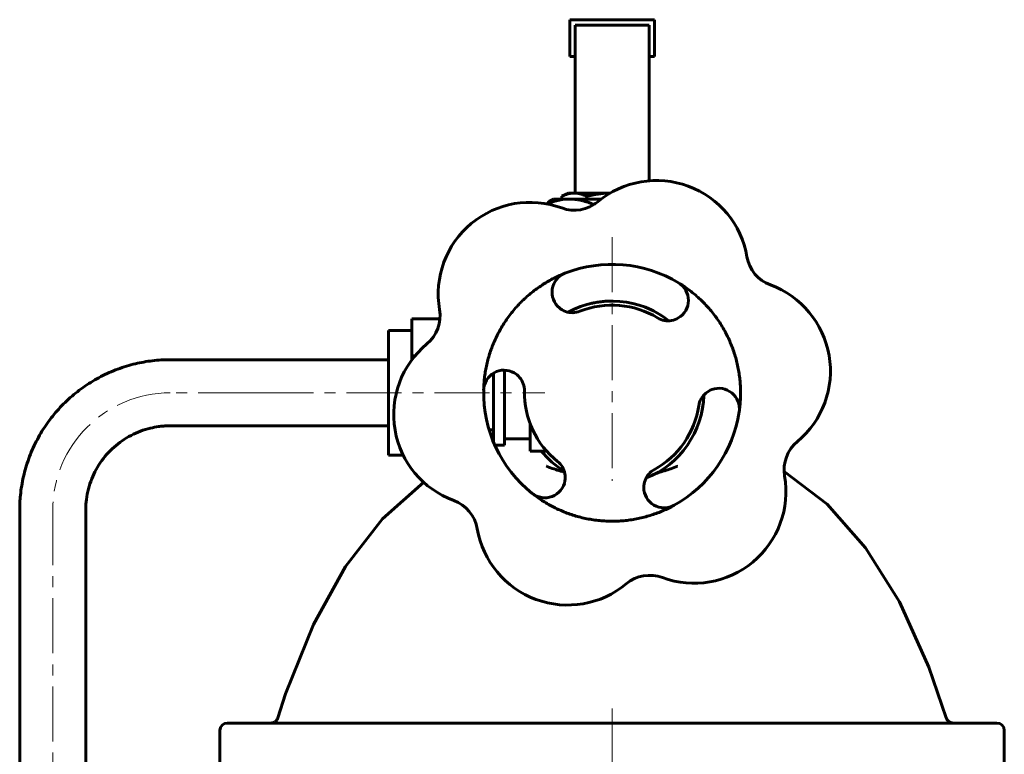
# Model space of a CAD drawing. Header units: millimetres. Extents: x -120 to 120, y -147 to 147.
# Tile 2 of 2: x -81 to 53, y 47 to 147. Entities that reach past the tile are written whole.
import ezdxf

# ---------------------------------------------------------------- set-up
doc = ezdxf.new("R2010")
doc.units = ezdxf.units.MM
doc.linetypes.add('K5LT_AXLED', pattern=[12, 7.5, -1.5, 1.5, -1.5])
doc.linetypes.add('K5LT_BASIC', pattern=[0])
doc.layers.add('Системный слой (1)', color=7, linetype='Continuous', true_color=0x6c6c6c)

# ---------------------------------------------------------------- blocks, each defined once
blk = doc.blocks.new('U2')
at = {"layer": 'Системный слой (1)', "color": 143, "linetype": 'K5LT_BASIC', "lineweight": 60, "true_color": 0x33acca}
for p, q in [((-30.48, 96.54), (-30.48, 105.02)), ((-30.48, 88.06), (-30.48, 96.54))]:
    blk.add_line(p, q, dxfattribs=at)
blk = doc.blocks.new('U14')
at = {"layer": 'Системный слой (1)', "color": 143, "linetype": 'K5LT_BASIC', "lineweight": 60, "true_color": 0x33acca}
for p, q in [((-5.03, 142.34), (-5.78, 142.34)), ((5.78, 142.34), (5.03, 142.34))]:
    blk.add_line(p, q, dxfattribs=at)
blk = doc.blocks.new('U15')
at = {"layer": 'Системный слой (1)', "color": 143, "linetype": 'K5LT_BASIC', "lineweight": 60, "true_color": 0x33acca}
for p, q in [((-2.26, 123.55), (-3.37, 123.33)), ((-1.22, 123.69), (-2.26, 123.55)), ((-0.26, 123.74), (-1.22, 123.69)), ((-3.37, 123.33), (-3.44, 123.32))]:
    blk.add_line(p, q, dxfattribs=at)
blk = doc.blocks.new('U17')
at = {"layer": 'Системный слой (1)', "color": 143, "linetype": 'K5LT_BASIC', "lineweight": 60, "true_color": 0x33acca}
for p, q in [((-8.92, 122.29), (-8.71, 122.47)), ((-8.71, 122.47), (-8.52, 122.63)), ((-8.52, 122.63), (-8.33, 122.75))]:
    blk.add_line(p, q, dxfattribs=at)
blk = doc.blocks.new('U18')
at = {"layer": 'Системный слой (1)', "color": 143, "linetype": 'K5LT_BASIC', "lineweight": 60, "true_color": 0x33acca}
for p, q in [((-2.48, 122.26), (-2.59, 122.23)), ((-2.37, 122.29), (-2.48, 122.26)), ((-2.26, 122.32), (-2.37, 122.29))]:
    blk.add_line(p, q, dxfattribs=at)
blk = doc.blocks.new('U19')
at = {"layer": 'Системный слой (1)', "color": 143, "linetype": 'K5LT_BASIC', "lineweight": 60, "true_color": 0x33acca}
for p, q in [((-7.78, 122.65), (-8.86, 122.27)), ((-6.77, 122.87), (-7.78, 122.65)), ((-5.78, 122.94), (-6.77, 122.87))]:
    blk.add_line(p, q, dxfattribs=at)
blk = doc.blocks.new('U21')
at = {"layer": 'Системный слой (1)', "color": 143, "linetype": 'K5LT_BASIC', "lineweight": 60, "true_color": 0x33acca}
for p, q in [((23.44, 85.8), (29.3, 81.35)), ((29.3, 81.35), (34.54, 75.43)), ((34.54, 75.43), (39.16, 68.04)), ((39.16, 68.04), (43.16, 59.17)), ((43.16, 59.17), (45.54, 52.25))]:
    blk.add_line(p, q, dxfattribs=at)
blk = doc.blocks.new('U22')
at = {"layer": 'Системный слой (1)', "color": 143, "linetype": 'K5LT_BASIC', "lineweight": 60, "true_color": 0x33acca}
for p, q in [((-6.99, 85.87), (-7.07, 85.9)), ((-6.78, 85.81), (-6.99, 85.87)), ((-6.68, 85.78), (-6.78, 85.81)), ((-6.63, 85.76), (-6.68, 85.78)), ((-6.6, 85.76), (-6.63, 85.76)), ((-6.59, 85.75), (-6.6, 85.76)), ((-6.58, 85.75), (-6.59, 85.75)), ((-6.47, 85.71), (-6.58, 85.75))]:
    blk.add_line(p, q, dxfattribs=at)
blk = doc.blocks.new('U23')
at = {"layer": 'Системный слой (1)', "color": 143, "linetype": 'K5LT_BASIC', "lineweight": 60, "true_color": 0x33acca}
for p, q in [((5.64, 107.7), (4.5, 108.2)), ((6.73, 107.08), (5.64, 107.7)), ((7.74, 106.36), (6.73, 107.08))]:
    blk.add_line(p, q, dxfattribs=at)
blk = doc.blocks.new('U24')
at = {"layer": 'Системный слой (1)', "color": 143, "linetype": 'K5LT_BASIC', "lineweight": 60, "true_color": 0x33acca}
for p, q in [((7.07, 85.9), (6.92, 85.85)), ((5.88, 85.49), (5.56, 85.35)), ((6.14, 85.59), (5.88, 85.49)), ((6.33, 85.66), (6.14, 85.59)), ((6.5, 85.72), (6.33, 85.66)), ((6.67, 85.78), (6.5, 85.72)), ((6.8, 85.82), (6.67, 85.78)), ((6.87, 85.84), (6.8, 85.82)), ((6.9, 85.85), (6.87, 85.84)), ((6.92, 85.85), (6.9, 85.85))]:
    blk.add_line(p, q, dxfattribs=at)
blk = doc.blocks.new('U25')
at = {"layer": 'Системный слой (1)', "color": 143, "linetype": 'K5LT_BASIC', "lineweight": 60, "true_color": 0x33acca}
for p, q in [((-25.67, 84.34), (-31.3, 79.35)), ((-31.3, 79.35), (-36.31, 72.89)), ((-36.31, 72.89), (-40.7, 64.95)), ((-40.7, 64.95), (-44.48, 55.54)), ((-44.48, 55.54), (-45.54, 52.25))]:
    blk.add_line(p, q, dxfattribs=at)
blk = doc.blocks.new('U26')
at = {"layer": 'Системный слой (1)', "color": 143, "linetype": 'K5LT_BASIC', "lineweight": 60, "true_color": 0x33acca}
for start, end in [(51.7608, 118.5945), (291.7608, 358.5945), (219.4348, 238.5945)]:
    blk.add_arc((0, 96.54), 12.5, start, end, dxfattribs=at)

msp = doc.modelspace()

# ---------------------------------------------------------------- linework, layer by layer
at = {"layer": 'Системный слой (1)', "color": 143, "linetype": 'K5LT_BASIC', "lineweight": 60, "true_color": 0x33acca}
for p, q in [((-5.78, 147.37), (5.78, 147.37)), ((-5.78, 142.34), (-5.78, 147.37)), ((-5.03, 146.61), (-5.03, 123.75)), ((5.03, 146.61), (-5.03, 146.61)), ((5.03, 125.42), (5.03, 146.61)), ((5.78, 147.37), (5.78, 142.34)), ((-5.95, 123.75), (-6.87, 123.32)), ((-5.95, 123.75), (-5.16, 123.75)), ((-5.16, 123.75), (-0.26, 123.75)), ((-8, 122.94), (-8.33, 122.75)), ((-8, 122.94), (-5.78, 122.94)), ((-6.87, 123.32), (-6.87, 122.94)), ((-5.78, 122.94), (-1.47, 122.94)), ((-3.44, 123.32), (-3.44, 122.94)), ((-2.59, 122.11), (-2.59, 122.23)), ((-2.66, 108.75), (-2.65, 108.76)), ((-27.28, 106.63), (-23.45, 106.63)), ((-27.28, 106.63), (-27.28, 101.58)), ((-27.28, 105.02), (-30.48, 105.02)), ((-48.9, 101.04), (-60.23, 101.04)), ((-48.2, 101.04), (-48.9, 101.04)), ((-30.48, 101.04), (-48.2, 101.04)), ((-27.28, 101.58), (-26.84, 101.58)), ((-27.28, 101.58), (-27.28, 101.03)), ((-14.68, 99.62), (-14.68, 89.41)), ((-16.18, 91.5), (-16.18, 99.21)), ((-48.9, 92.04), (-60.23, 92.04)), ((-48.2, 92.04), (-48.9, 92.04)), ((-30.48, 92.04), (-48.2, 92.04)), ((-16.76, 91.5), (-16.18, 91.5)), ((-16.18, 89.87), (-16.18, 91.5)), ((-11.18, 92.34), (-11.18, 88.6)), ((-14.68, 90.25), (-11.18, 90.25)), ((-15.98, 89.41), (-14.68, 89.41)), ((-11.18, 88.6), (-9.42, 88.6)), ((-8.92, 88.6), (-9.42, 88.6)), ((-28.46, 88.06), (-30.48, 88.06)), ((-80.72, 80.54), (-80.72, -20.85)), ((-71.72, 80.54), (-71.72, -20.85)), ((52.44, 51.54), (-52.44, 51.54)), ((-53.44, 41.18), (-53.44, 50.54)), ((53.44, 36.94), (53.44, 50.54))]:
    msp.add_line(p, q, dxfattribs=at)
at = {"layer": 'Системный слой (1)', "color": 30, "linetype": 'K5LT_AXLED', "lineweight": 18, "true_color": 0xff8000}
for p, q in [((0, 117.76), (0, 84.54)), ((-48.9, 96.54), (-60.23, 96.54)), ((-48.2, 96.54), (-9.18, 96.54)), ((-76.22, 80.54), (-76.22, -22.86)), ((0, 53.54), (0, 5.94))]:
    msp.add_line(p, q, dxfattribs=at)
at = {"layer": 'Системный слой (1)', "color": 143, "linetype": 'K5LT_BASIC', "lineweight": 60, "true_color": 0x33acca}
for centre, radius, start, end in [((6.06, 112.96), 12.5, 9.7518, 129.7518), ((-11.19, 109.99), 12.5, 69.7518, 189.7518), ((-5.13, 126.41), 5, 249.7518, 309.7518), ((0, 96.54), 17.5, 58.8202, 111.5352), ((23.3, 115.92), 5, 189.7518, 249.7518), ((-5.4, 110.23), 2.78, 111.5352, 230.0994), ((7.62, 109.13), 2.78, 300.2559, 58.8202), ((17.25, 99.5), 12.5, 309.7518, 69.7518), ((-28.44, 107.03), 5, 309.7518, 9.7518), ((-5.4, 110.23), 2.78, 230.0994, 250.1836), ((-5.4, 110.23), 2.78, 250.1836, 291.5352), ((0, 96.54), 11.94, 58.8202, 111.5352), ((7.62, 109.13), 2.78, 238.8202, 280.1718), ((7.62, 109.13), 2.78, 280.1718, 300.2559), ((-17.25, 93.58), 12.5, 129.7518, 249.7518), ((-14.72, 96.84), 2.78, 60.2559, 178.8202), ((-14.72, 96.84), 2.78, 40.1718, 60.2559), ((-14.72, 96.84), 2.78, 358.8202, 40.1718), ((0, 96.54), 17.5, 178.8202, 231.5352), ((0, 96.54), 11.94, 178.8202, 231.5352), ((14.56, 94.37), 2.78, 110.0994, 130.1836), ((14.56, 94.37), 2.78, 351.5352, 110.0994), ((14.56, 94.37), 2.78, 130.1836, 171.5352), ((0, 96.54), 12.5, 347.0826, 356.8183), ((0, 96.54), 11.94, 298.8202, 351.5352), ((0, 96.54), 17.5, 298.8202, 351.5352), ((28.44, 86.05), 5, 129.7518, 189.7518), ((-9.16, 85.01), 2.78, 10.1836, 51.5352), ((7.1, 83.64), 2.78, 118.8202, 160.1718), ((-9.16, 85.01), 2.78, 231.5352, 350.0994), ((-9.16, 85.01), 2.78, 350.0994, 10.1836), ((7.1, 83.64), 2.78, 160.1718, 180.2559), ((11.19, 83.09), 12.5, 249.7518, 9.7518), ((7.1, 83.64), 2.78, 180.2559, 298.8202), ((-23.3, 77.16), 5, 9.7518, 69.7518), ((-6.06, 80.12), 12.5, 189.7518, 309.7518), ((5.13, 66.67), 5, 69.7518, 129.7518), ((-52.44, 50.54), 1, 90, 180), ((52.44, 50.54), 1, 0, 90)]:
    msp.add_arc(centre, radius, start, end, dxfattribs=at)
for centre, major_axis in [((-60.23, 96.54), (0, 4.5)), ((-48.9, 96.54), (0, 4.5)), ((-60.23, 96.54), (0, -4.5))]:
    msp.add_ellipse(centre, major_axis=major_axis, ratio=0.043805, start_param=0, end_param=0.001511, dxfattribs=at)
at = {"layer": 'Системный слой (1)', "color": 30, "linetype": 'K5LT_AXLED', "lineweight": 18, "true_color": 0xff8000}
for centre, major_axis, ratio, start_param, end_param in [((-60.23, 80.54), (-0.55, 15.99), 0.999039, 6.248747, 7.819543), ((-48.2, 96.56), (16, 0), 0.001509, 4.66857, 4.712389)]:
    msp.add_ellipse(centre, major_axis=major_axis, ratio=ratio, start_param=start_param, end_param=end_param, dxfattribs=at)
at = {"layer": 'Системный слой (1)', "color": 143, "linetype": 'K5LT_BASIC', "lineweight": 60, "true_color": 0x33acca}
for points, weights, degree in [([(-5.16, 123.75), (-5.95, 123.75), (-6.87, 123.32)], [1, 1.04428104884, 1.01222688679], 2), ([(-3.44, 123.32), (-4.36, 123.75), (-5.16, 123.75)], [1.01222688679, 1.04428104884, 1], 2), ([(-2.59, 122.23), (-4.3, 122.94), (-5.78, 122.94)], [1, 1.0379548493, 1], 2), ([(-17.5, 96.9), (-17.35, 104.17), (-13.19, 110.15), (-6.42, 112.82)], [1, 0.888340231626, 0.888340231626, 1], 3), ([(9.06, 111.51), (15.29, 107.75), (18.38, 101.16), (17.31, 93.96)], [1, 0.888340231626, 0.888340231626, 1], 3), ([(8.44, 81.21), (2.06, 77.7), (-5.19, 78.31), (-10.89, 82.84)], [1, 0.888340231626, 0.888340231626, 1], 3)]:
    msp.add_rational_spline(points, weights, degree=degree, dxfattribs=at)
for points, knots in [([(-0.81, 109.01), (-0.86, 109.01), (-0.9, 109.01), (-1.19, 108.99), (-1.44, 108.96), (-1.92, 108.9), (-2.16, 108.86), (-2.48, 108.79), (-2.57, 108.78), (-2.7, 108.75), (-2.75, 108.73), (-2.8, 108.72)], [3.143519, 3.143519, 3.143519, 3.143519, 3.895359, 3.895359, 7.790718, 7.790718, 11.686077, 11.686077, 13.065034, 13.065034, 13.913974, 13.913974, 13.913974, 13.913974]), ([(-60.23, 101.04), (-60.24, 101.04), (-60.25, 101.04), (-60.27, 101.04), (-60.29, 101.04), (-60.33, 101.04), (-60.36, 101.04), (-60.44, 101.04), (-60.49, 101.04), (-60.64, 101.04), (-60.75, 101.03), (-61.05, 101.03), (-61.25, 101.02), (-61.85, 100.98), (-62.25, 100.95), (-63.42, 100.81), (-64.19, 100.67), (-65.76, 100.3), (-66.57, 100.05), (-68.15, 99.47), (-68.92, 99.13), (-70.41, 98.35), (-71.13, 97.92), (-72.52, 96.96), (-73.19, 96.44), (-74.45, 95.32), (-75.05, 94.72), (-76.17, 93.46), (-76.68, 92.79), (-77.64, 91.39), (-78.07, 90.66), (-78.85, 89.15), (-79.19, 88.37), (-79.77, 86.77), (-80.01, 85.95), (-80.39, 84.29), (-80.53, 83.44), (-80.68, 81.91), (-80.72, 81.23), (-80.72, 80.54)], [0, 0, 0, 0, 0.013282, 0.013282, 0.036525, 0.036525, 0.07969, 0.07969, 0.1627, 0.1627, 0.325401, 0.325401, 0.647482, 0.647482, 1.278361, 1.278361, 2.513556, 2.513556, 3.845403, 3.845403, 5.178284, 5.178284, 6.5125, 6.5125, 7.848286, 7.848286, 9.18601, 9.18601, 10.526072, 10.526072, 11.868825, 11.868825, 13.214561, 13.214561, 14.563425, 14.563425, 15.915681, 15.915681, 17, 17, 17, 17]), ([(-60.63, 92.03), (-60.65, 92.03), (-60.67, 92.03), (-60.71, 92.03), (-60.74, 92.03), (-60.82, 92.03), (-60.87, 92.02), (-61.02, 92.01), (-61.12, 92.01), (-61.41, 91.98), (-61.6, 91.96), (-62.16, 91.88), (-62.53, 91.81), (-63.36, 91.62), (-63.81, 91.48), (-64.69, 91.15), (-65.12, 90.96), (-65.96, 90.52), (-66.36, 90.28), (-67.14, 89.74), (-67.51, 89.45), (-68.22, 88.82), (-68.56, 88.48), (-69.18, 87.77), (-69.47, 87.39), (-70, 86.61), (-70.25, 86.2), (-70.68, 85.35), (-70.87, 84.91), (-71.19, 84.01), (-71.33, 83.55), (-71.54, 82.62), (-71.62, 82.14), (-71.7, 81.29), (-71.72, 80.92), (-71.72, 80.54)], [0, 0, 0, 0, 0.062479, 0.062479, 0.156197, 0.156197, 0.328014, 0.328014, 0.656028, 0.656028, 1.296437, 1.296437, 2.546014, 2.546014, 4.112784, 4.112784, 5.680637, 5.680637, 7.249969, 7.249969, 8.82123, 8.82123, 10.394929, 10.394929, 11.971527, 11.971527, 13.551411, 13.551411, 15.134757, 15.134757, 16.721914, 16.721914, 18.31304, 18.31304, 19.561179, 19.561179, 19.561179, 19.561179]), ([(-60.23, 92.04), (-60.26, 92.04), (-60.29, 92.04), (-60.34, 92.04), (-60.37, 92.04), (-60.42, 92.04), (-60.44, 92.04), (-60.5, 92.04), (-60.52, 92.04), (-60.58, 92.04), (-60.6, 92.04), (-60.63, 92.03)], [0, 0, 0, 0, 0.0877641, 0.0877641, 0.1755282, 0.1755282, 0.2632923, 0.2632923, 0.3510564, 0.3510564, 0.4388205, 0.4388205, 0.4388205, 0.4388205]), ([(-8.92, 86.54), (-8.92, 86.54), (-8.91, 86.53), (-8.23, 86.25), (-7.55, 86.03), (-7.07, 85.9)], [-0.1891555, -0.1891555, -0.1891555, -0.1891555, -0.1881939, -0.1881939, 0, 0, 0, 0]), ([(8.92, 86.54), (8.92, 86.54), (8.91, 86.54), (8.3, 86.28), (7.69, 86.07), (7.17, 85.92), (7.12, 85.91), (7.07, 85.9)], [-0.2011321, -0.2011321, -0.2011321, -0.2011321, -0.2002894, -0.2002894, -0.020227, -0.020227, 0, 0, 0, 0]), ([(-46.5, 51.54), (-46.5, 51.54), (-46.5, 51.54), (-46.46, 51.54), (-46.41, 51.54), (-46.36, 51.55), (-46.35, 51.55), (-46.33, 51.56), (-46.31, 51.56), (-46.28, 51.56), (-46.28, 51.57), (-46.27, 51.57), (-46.26, 51.57), (-46.26, 51.57), (-46.25, 51.57), (-46.25, 51.57), (-46.25, 51.57), (-46.25, 51.57), (-46.24, 51.57), (-46.24, 51.57), (-46.24, 51.58), (-46.23, 51.58), (-46.22, 51.58), (-46.2, 51.59), (-46.19, 51.59), (-46.15, 51.6), (-46.13, 51.61), (-46.06, 51.64), (-46.02, 51.66), (-45.95, 51.71), (-45.91, 51.73), (-45.84, 51.78), (-45.81, 51.81), (-45.75, 51.88), (-45.72, 51.91), (-45.67, 51.98), (-45.65, 52.02), (-45.6, 52.1), (-45.58, 52.14), (-45.56, 52.2), (-45.55, 52.22), (-45.54, 52.25)], [0, 0, 0, 0, 0.000741, 0.000741, 2.910357, 2.910357, 3.606328, 3.606328, 4.745365, 4.745365, 5.286456, 5.286456, 5.543497, 5.543497, 5.665603, 5.665603, 5.787708, 5.787708, 5.902735, 5.902735, 6.129249, 6.129249, 6.580509, 6.580509, 7.479488, 7.479488, 9.277446, 9.277446, 12.328228, 12.328228, 15.304011, 15.304011, 18.234503, 18.234503, 21.260255, 21.260255, 24.320747, 24.320747, 27.358099, 27.358099, 29, 29, 29, 29]), ([(46.5, 51.54), (46.5, 51.54), (46.5, 51.54), (46.46, 51.54), (46.41, 51.54), (46.36, 51.55), (46.35, 51.55), (46.33, 51.56), (46.31, 51.56), (46.29, 51.56), (46.28, 51.57), (46.27, 51.57), (46.26, 51.57), (46.26, 51.57), (46.26, 51.57), (46.25, 51.57), (46.25, 51.57), (46.25, 51.57), (46.25, 51.57), (46.24, 51.57), (46.24, 51.58), (46.23, 51.58), (46.22, 51.58), (46.2, 51.59), (46.19, 51.59), (46.15, 51.6), (46.13, 51.61), (46.06, 51.64), (46.02, 51.66), (45.95, 51.71), (45.91, 51.73), (45.84, 51.78), (45.81, 51.81), (45.75, 51.88), (45.72, 51.91), (45.67, 51.98), (45.65, 52.02), (45.6, 52.1), (45.58, 52.14), (45.56, 52.2), (45.55, 52.22), (45.54, 52.25)], [0, 0, 0, 0, 0.000741, 0.000741, 2.910466, 2.910466, 3.606243, 3.606243, 4.745368, 4.745368, 5.286487, 5.286487, 5.543535, 5.543535, 5.665641, 5.665641, 5.787746, 5.787746, 5.902773, 5.902773, 6.129288, 6.129288, 6.580547, 6.580547, 7.479527, 7.479527, 9.277486, 9.277486, 12.328324, 12.328324, 15.304258, 15.304258, 18.234965, 18.234965, 21.260756, 21.260756, 24.320999, 24.320999, 27.357755, 27.357755, 29, 29, 29, 29])]:
    msp.add_open_spline(points, degree=3, knots=knots, dxfattribs=at)

# ---------------------------------------------------------------- block references
at = {"layer": 'Системный слой (1)'}
for name in ['U14', 'U15', 'U17', 'U19', 'U18', 'U26', 'U23', 'U2', 'U22', 'U24', 'U21', 'U25']:
    msp.add_blockref(name, (0, 0), dxfattribs=at)

doc.saveas('drawing.dxf')
